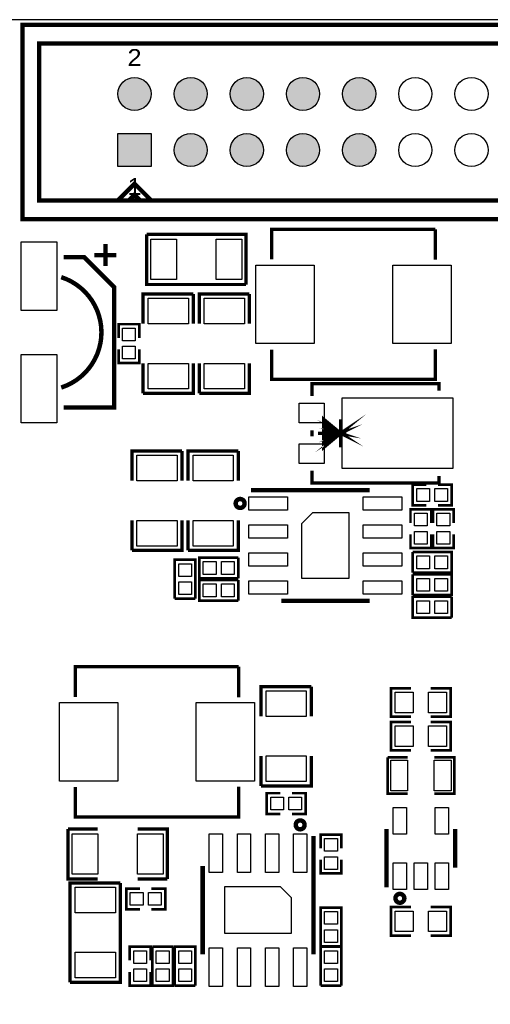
# Model space of a CAD drawing. Extents: x 0 to 145, y 0 to 99.
# Tile 9 of 17: x 44 to 65, y 53 to 98. Entities that reach past the tile are written whole.
import ezdxf
from ezdxf.enums import TextEntityAlignment as Align

# ---------------------------------------------------------------- set-up
doc = ezdxf.new("R2010")
doc.units = 0
doc.header["$MEASUREMENT"] = 0
doc.layers.get('0').update_dxf_attribs({"linetype": 'CONTINUOUS'})
for name, color, linetype in [('OUTLINE', 7, 'CONTINUOUS'), ('SILKSCREEN_TOP', 7, 'CONTINUOUS'), ('SOLDERMASK_BOTTOM', 231, 'CONTINUOUS'), ('SOLDERMASK_TOP', 94, 'CONTINUOUS')]:
    doc.layers.add(name, color=color, linetype=linetype)

msp = doc.modelspace()

# ---------------------------------------------------------------- hatches: boundary and pattern name
at = {"linetype": 'Continuous'}
h = msp.add_hatch(color=256, dxfattribs=at)
h.set_gradient(color1=(0, 255, 255), color2=(0, 255, 255), tint=1)
h.paths.add_polyline_path([(5.71246, 90.21572), (6.9215, 90.21572), (6.9215, 91.42476), (5.71246, 91.42476)])
h.paths.add_polyline_path([(3.71348, 90.82024, 1), (4.92252, 90.82024, 1)])
h.paths.add_polyline_path([(2.92354, 90.82024, 1), (1.7145, 90.82024, 1)])
h.paths.add_polyline_path([(5.71246, 86.34476), (5.71246, 85.13572), (6.9215, 85.13572), (6.9215, 86.34476)])
h.paths.add_polyline_path([(4.92252, 85.74024, 1), (3.71348, 85.74024, 1)])
h.paths.add_polyline_path([(2.92354, 85.74024, 1), (1.7145, 85.74024, 1)])
h.paths.add_polyline_path([(18.49374, 95.90024, 1), (19.70278, 95.90024, 1)])
h.paths.add_polyline_path([(20.49272, 95.90024, 1), (21.70176, 95.90024, 1)])
h.paths.add_polyline_path([(22.49424, 95.90024, 1), (23.70328, 95.90024, 1)])
h.paths.add_polyline_path([(24.49322, 95.29572), (25.70226, 95.29572), (25.70226, 96.50476), (24.49322, 96.50476)])
h.paths.add_polyline_path([(36.7665, 95.90024, 1), (37.97554, 95.90024, 1)])
h.paths.add_polyline_path([(38.76548, 95.90024, 1), (39.97452, 95.90024, 1)])
h.paths.add_polyline_path([(40.76446, 95.29572), (41.9735, 95.29572), (41.9735, 96.50476), (40.76446, 96.50476)])
h.paths.add_polyline_path([(48.01743, 94.615, 1), (49.51857, 94.615, 1)])
h.paths.add_polyline_path([(50.55743, 94.615, 1), (52.05857, 94.615, 1)])
h.paths.add_polyline_path([(53.09743, 94.615, 1), (54.59857, 94.615, 1)])
h.paths.add_polyline_path([(55.63743, 94.615, 1), (57.13857, 94.615, 1)])
h.paths.add_polyline_path([(58.17743, 94.615, 1), (59.67857, 94.615, 1)])
h.paths.add_polyline_path([(58.17743, 92.075, 1), (59.67857, 92.075, 1)])
h.paths.add_polyline_path([(55.63743, 92.075, 1), (57.13857, 92.075, 1)])
h.paths.add_polyline_path([(53.09743, 92.075, 1), (54.59857, 92.075, 1)])
h.paths.add_polyline_path([(50.55743, 92.075, 1), (52.05857, 92.075, 1)])
h.paths.add_polyline_path([(48.01616, 91.32316), (49.5173, 91.32316), (49.5173, 92.8243), (48.01616, 92.8243)])
h.paths.add_polyline_path([(92.66174, 83.52028), (92.66174, 82.31124), (93.87078, 82.31124), (93.87078, 83.52028)])
h.paths.add_polyline_path([(95.86976, 82.91576, 1), (94.66072, 82.91576, 1)])
h.paths.add_polyline_path([(97.87128, 82.91576, 1), (96.66224, 82.91576, 1)])
h.paths.add_polyline_path([(99.87026, 82.91576, 1), (98.66122, 82.91576, 1)])
h.paths.add_polyline_path([(1.53924, 38.9255), (1.53924, 37.71646), (2.74828, 37.71646), (2.74828, 38.9255)])
h.paths.add_polyline_path([(2.74828, 36.322, 1), (1.53924, 36.322, 1)])
h.paths.add_polyline_path([(7.82828, 36.322, 1), (6.61924, 36.322, 1)])
h.paths.add_polyline_path([(6.61924, 38.9255), (6.61924, 37.71646), (7.82828, 37.71646), (7.82828, 38.9255)])
h.paths.add_polyline_path([(9.5885, 31.45028), (9.5885, 30.24124), (10.79754, 30.24124), (10.79754, 31.45028)])
h.paths.add_polyline_path([(12.79652, 30.84576, 1), (11.58748, 30.84576, 1)])
h.paths.add_polyline_path([(14.7955, 30.84576, 1), (13.58646, 30.84576, 1)])
h.paths.add_polyline_path([(9.63422, 26.1366), (9.63422, 24.57704), (11.19378, 24.57704), (11.19378, 26.1366)])
h.paths.add_polyline_path([(8.65378, 25.35682, 1), (7.09422, 25.35682, 1)])
h.paths.add_polyline_path([(8.65378, 17.73682, 1), (7.09422, 17.73682, 1)])
h.paths.add_polyline_path([(9.63422, 18.5166), (9.63422, 16.95704), (11.19378, 16.95704), (11.19378, 18.5166)])
h.paths.add_polyline_path([(9.63422, 11.1506), (9.63422, 9.59104), (11.19378, 9.59104), (11.19378, 11.1506)])
h.paths.add_polyline_path([(8.65378, 10.37082, 1), (7.09422, 10.37082, 1)])
h.paths.add_polyline_path([(8.65378, 2.49682, 1), (7.09422, 2.49682, 1)])
h.paths.add_polyline_path([(6.11378, 2.49682, 1), (4.55422, 2.49682, 1)])
h.paths.add_polyline_path([(2.01422, 3.2766), (2.01422, 1.71704), (3.57378, 1.71704), (3.57378, 3.2766)])
h.paths.add_polyline_path([(15.53972, 2.66954), (15.53972, 1.4605), (16.74876, 1.4605), (16.74876, 2.66954)])
h.paths.add_polyline_path([(16.74876, 4.064, 1), (15.53972, 4.064, 1)])
h.paths.add_polyline_path([(16.74876, 6.06298, 1), (15.53972, 6.06298, 1)])
h.paths.add_polyline_path([(21.82876, 6.06298, 1), (20.61972, 6.06298, 1)])
h.paths.add_polyline_path([(21.82876, 4.064, 1), (20.61972, 4.064, 1)])
h.paths.add_polyline_path([(20.61972, 2.66954), (20.61972, 1.4605), (21.82876, 1.4605), (21.82876, 2.66954)])
h.paths.add_polyline_path([(25.69972, 2.66954), (25.69972, 1.4605), (26.90876, 1.4605), (26.90876, 2.66954)])
h.paths.add_polyline_path([(26.90876, 4.064, 1), (25.69972, 4.064, 1)])
h.paths.add_polyline_path([(26.90876, 6.06298, 1), (25.69972, 6.06298, 1)])
h.paths.add_polyline_path([(35.32378, 2.75336, 1), (33.76422, 2.75336, 1)])
h.paths.add_polyline_path([(37.86378, 2.75336, 1), (36.30422, 2.75336, 1)])
h.paths.add_polyline_path([(40.40378, 2.75336, 1), (38.84422, 2.75336, 1)])
h.paths.add_polyline_path([(41.38422, 3.53314), (41.38422, 1.97358), (42.94378, 1.97358), (42.94378, 3.53314)])
h.paths.add_polyline_path([(29.6926, 34.30778), (29.6926, 32.74822), (31.25216, 32.74822), (31.25216, 34.30778)])
h.paths.add_polyline_path([(31.25216, 30.988, 1), (29.6926, 30.988, 1)])
h.paths.add_polyline_path([(31.25216, 28.448, 1), (29.6926, 28.448, 1)])
h.paths.add_polyline_path([(31.25216, 25.908, 1), (29.6926, 25.908, 1)])
h.paths.add_polyline_path([(31.25216, 23.368, 1), (29.6926, 23.368, 1)])
h.paths.add_polyline_path([(31.25216, 20.828, 1), (29.6926, 20.828, 1)])
h.paths.add_polyline_path([(29.6926, 19.06778), (29.6926, 17.50822), (31.25216, 17.50822), (31.25216, 19.06778)])
h.paths.add_polyline_path([(31.25216, 15.748, 1), (29.6926, 15.748, 1)])
h.paths.add_polyline_path([(38.87216, 15.748, 1), (37.3126, 15.748, 1)])
h.paths.add_polyline_path([(43.95216, 15.748, 1), (42.3926, 15.748, 1)])
h.paths.add_polyline_path([(47.25416, 15.748, 1), (45.6946, 15.748, 1)])
h.paths.add_polyline_path([(45.6946, 19.06778), (45.6946, 17.50822), (47.25416, 17.50822), (47.25416, 19.06778)])
h.paths.add_polyline_path([(43.95216, 18.288, 1), (42.3926, 18.288, 1)])
h.paths.add_polyline_path([(43.95216, 20.828, 1), (42.3926, 20.828, 1)])
h.paths.add_polyline_path([(43.95216, 23.368, 1), (42.3926, 23.368, 1)])
h.paths.add_polyline_path([(43.95216, 25.908, 1), (42.3926, 25.908, 1)])
h.paths.add_polyline_path([(43.95216, 28.448, 1), (42.3926, 28.448, 1)])
h.paths.add_polyline_path([(43.95216, 30.988, 1), (42.3926, 30.988, 1)])
h.paths.add_polyline_path([(43.95216, 33.528, 1), (42.3926, 33.528, 1)])
h.paths.add_polyline_path([(45.6946, 34.30778), (45.6946, 32.74822), (47.25416, 32.74822), (47.25416, 34.30778)])
h.paths.add_polyline_path([(47.25416, 30.988, 1), (45.6946, 30.988, 1)])
h.paths.add_polyline_path([(47.25416, 28.448, 1), (45.6946, 28.448, 1)])
h.paths.add_polyline_path([(47.25416, 25.908, 1), (45.6946, 25.908, 1)])
h.paths.add_polyline_path([(47.25416, 23.368, 1), (45.6946, 23.368, 1)])
h.paths.add_polyline_path([(47.25416, 20.828, 1), (45.6946, 20.828, 1)])
h.paths.add_polyline_path([(54.87416, 15.748, 1), (53.3146, 15.748, 1)])
h.paths.add_polyline_path([(59.95416, 15.748, 1), (58.3946, 15.748, 1)])
h.paths.add_polyline_path([(59.95416, 18.288, 1), (58.3946, 18.288, 1)])
h.paths.add_polyline_path([(59.95416, 20.828, 1), (58.3946, 20.828, 1)])
h.paths.add_polyline_path([(59.95416, 23.368, 1), (58.3946, 23.368, 1)])
h.paths.add_polyline_path([(59.95416, 25.908, 1), (58.3946, 25.908, 1)])
h.paths.add_polyline_path([(59.95416, 28.448, 1), (58.3946, 28.448, 1)])
h.paths.add_polyline_path([(59.95416, 30.988, 1), (58.3946, 30.988, 1)])
h.paths.add_polyline_path([(59.95416, 33.528, 1), (58.3946, 33.528, 1)])
h.paths.add_polyline_path([(61.6966, 34.30778), (61.6966, 32.74822), (63.25616, 32.74822), (63.25616, 34.30778)])
h.paths.add_polyline_path([(63.25616, 30.988, 1), (61.6966, 30.988, 1)])
h.paths.add_polyline_path([(63.25616, 28.448, 1), (61.6966, 28.448, 1)])
h.paths.add_polyline_path([(63.25616, 25.908, 1), (61.6966, 25.908, 1)])
h.paths.add_polyline_path([(63.25616, 23.368, 1), (61.6966, 23.368, 1)])
h.paths.add_polyline_path([(63.25616, 20.828, 1), (61.6966, 20.828, 1)])
h.paths.add_polyline_path([(61.6966, 19.06778), (61.6966, 17.50822), (63.25616, 17.50822), (63.25616, 19.06778)])
h.paths.add_polyline_path([(63.25616, 15.748, 1), (61.6966, 15.748, 1)])
h.paths.add_polyline_path([(70.87616, 15.748, 1), (69.3166, 15.748, 1)])
h.paths.add_polyline_path([(75.95616, 15.748, 1), (74.3966, 15.748, 1)])
h.paths.add_polyline_path([(75.95616, 18.288, 1), (74.3966, 18.288, 1)])
h.paths.add_polyline_path([(75.95616, 20.828, 1), (74.3966, 20.828, 1)])
h.paths.add_polyline_path([(75.95616, 23.368, 1), (74.3966, 23.368, 1)])
h.paths.add_polyline_path([(75.95616, 25.908, 1), (74.3966, 25.908, 1)])
h.paths.add_polyline_path([(75.95616, 28.448, 1), (74.3966, 28.448, 1)])
h.paths.add_polyline_path([(75.95616, 30.988, 1), (74.3966, 30.988, 1)])
h.paths.add_polyline_path([(75.95616, 33.528, 1), (74.3966, 33.528, 1)])
h.paths.add_polyline_path([(77.6986, 34.30778), (77.6986, 32.74822), (79.25816, 32.74822), (79.25816, 34.30778)])
h.paths.add_polyline_path([(79.25816, 30.988, 1), (77.6986, 30.988, 1)])
h.paths.add_polyline_path([(79.25816, 28.448, 1), (77.6986, 28.448, 1)])
h.paths.add_polyline_path([(79.25816, 25.908, 1), (77.6986, 25.908, 1)])
h.paths.add_polyline_path([(79.25816, 23.368, 1), (77.6986, 23.368, 1)])
h.paths.add_polyline_path([(79.25816, 20.828, 1), (77.6986, 20.828, 1)])
h.paths.add_polyline_path([(77.6986, 19.06778), (77.6986, 17.50822), (79.25816, 17.50822), (79.25816, 19.06778)])
h.paths.add_polyline_path([(79.25816, 15.748, 1), (77.6986, 15.748, 1)])
h.paths.add_polyline_path([(86.87816, 15.748, 1), (85.3186, 15.748, 1)])
h.paths.add_polyline_path([(91.95816, 15.748, 1), (90.3986, 15.748, 1)])
h.paths.add_polyline_path([(91.95816, 18.288, 1), (90.3986, 18.288, 1)])
h.paths.add_polyline_path([(91.95816, 20.828, 1), (90.3986, 20.828, 1)])
h.paths.add_polyline_path([(91.95816, 23.368, 1), (90.3986, 23.368, 1)])
h.paths.add_polyline_path([(91.95816, 25.908, 1), (90.3986, 25.908, 1)])
h.paths.add_polyline_path([(91.95816, 28.448, 1), (90.3986, 28.448, 1)])
h.paths.add_polyline_path([(91.95816, 30.988, 1), (90.3986, 30.988, 1)])
h.paths.add_polyline_path([(91.95816, 33.528, 1), (90.3986, 33.528, 1)])
h.paths.add_polyline_path([(93.7006, 34.30778), (93.7006, 32.74822), (95.26016, 32.74822), (95.26016, 34.30778)])
h.paths.add_polyline_path([(95.26016, 30.988, 1), (93.7006, 30.988, 1)])
h.paths.add_polyline_path([(95.26016, 28.448, 1), (93.7006, 28.448, 1)])
h.paths.add_polyline_path([(95.26016, 25.908, 1), (93.7006, 25.908, 1)])
h.paths.add_polyline_path([(95.26016, 23.368, 1), (93.7006, 23.368, 1)])
h.paths.add_polyline_path([(95.26016, 20.828, 1), (93.7006, 20.828, 1)])
h.paths.add_polyline_path([(93.7006, 19.06778), (93.7006, 17.50822), (95.26016, 17.50822), (95.26016, 19.06778)])
h.paths.add_polyline_path([(95.26016, 15.748, 1), (93.7006, 15.748, 1)])
h.paths.add_polyline_path([(107.96016, 33.528, 1), (106.4006, 33.528, 1)])
h.paths.add_polyline_path([(107.96016, 30.988, 1), (106.4006, 30.988, 1)])
h.paths.add_polyline_path([(107.96016, 28.448, 1), (106.4006, 28.448, 1)])
h.paths.add_polyline_path([(107.96016, 25.908, 1), (106.4006, 25.908, 1)])
h.paths.add_polyline_path([(107.96016, 23.368, 1), (106.4006, 23.368, 1)])
h.paths.add_polyline_path([(107.96016, 20.828, 1), (106.4006, 20.828, 1)])
h.paths.add_polyline_path([(107.96016, 18.288, 1), (106.4006, 18.288, 1)])
h.paths.add_polyline_path([(107.96016, 15.748, 1), (106.4006, 15.748, 1)])
h.paths.add_polyline_path([(102.88016, 15.748, 1), (101.3206, 15.748, 1)])
h.paths.add_polyline_path([(51.32578, 2.75336, 1), (49.76622, 2.75336, 1)])
h.paths.add_polyline_path([(53.86578, 2.75336, 1), (52.30622, 2.75336, 1)])
h.paths.add_polyline_path([(56.40578, 2.75336, 1), (54.84622, 2.75336, 1)])
h.paths.add_polyline_path([(57.38622, 3.53314), (57.38622, 1.97358), (58.94578, 1.97358), (58.94578, 3.53314)])
h.paths.add_polyline_path([(67.32778, 2.75336, 1), (65.76822, 2.75336, 1)])
h.paths.add_polyline_path([(69.86778, 2.75336, 1), (68.30822, 2.75336, 1)])
h.paths.add_polyline_path([(72.40778, 2.75336, 1), (70.84822, 2.75336, 1)])
h.paths.add_polyline_path([(73.38822, 3.53314), (73.38822, 1.97358), (74.94778, 1.97358), (74.94778, 3.53314)])
h.paths.add_polyline_path([(83.32978, 2.75336, 1), (81.77022, 2.75336, 1)])
h.paths.add_polyline_path([(85.86978, 2.75336, 1), (84.31022, 2.75336, 1)])
h.paths.add_polyline_path([(88.40978, 2.75336, 1), (86.85022, 2.75336, 1)])
h.paths.add_polyline_path([(89.39022, 3.53314), (89.39022, 1.97358), (90.94978, 1.97358), (90.94978, 3.53314)])
h.paths.add_polyline_path([(99.33178, 2.75336, 1), (97.77222, 2.75336, 1)])
h.paths.add_polyline_path([(101.87178, 2.75336, 1), (100.31222, 2.75336, 1)])
h.paths.add_polyline_path([(104.41178, 2.75336, 1), (102.85222, 2.75336, 1)])
h.paths.add_polyline_path([(105.39222, 3.53314), (105.39222, 1.97358), (106.95178, 1.97358), (106.95178, 3.53314)])
h.paths.add_polyline_path([(112.75314, 2.54, 1), (111.19358, 2.54, 1)])
h.paths.add_polyline_path([(112.75314, 5.08, 1), (111.19358, 5.08, 1)])
h.paths.add_polyline_path([(112.75314, 7.62, 1), (111.19358, 7.62, 1)])
h.paths.add_polyline_path([(111.19358, 10.93978), (111.19358, 9.38022), (112.75314, 9.38022), (112.75314, 10.93978)])
h.paths.add_polyline_path([(116.85524, 10.95502), (116.85524, 9.74598), (118.06428, 9.74598), (118.06428, 10.95502)])
h.paths.add_polyline_path([(118.06428, 8.34898, 1), (116.85524, 8.34898, 1)])
h.paths.add_polyline_path([(118.06428, 6.35, 1), (116.85524, 6.35, 1)])
h.paths.add_polyline_path([(118.06428, 4.35102, 1), (116.85524, 4.35102, 1)])
h.paths.add_polyline_path([(118.06428, 2.3495, 1), (116.85524, 2.3495, 1)])
h.paths.add_polyline_path([(134.6454, 6.62178), (134.6454, 5.06222), (136.20496, 5.06222), (136.20496, 6.62178)])
h.paths.add_polyline_path([(136.20496, 8.382, 1), (134.6454, 8.382, 1)])
h.paths.add_polyline_path([(136.20496, 10.922, 1), (134.6454, 10.922, 1)])
h.paths.add_polyline_path([(134.6454, 41.41978), (134.6454, 39.86022), (136.20496, 39.86022), (136.20496, 41.41978)])
h.paths.add_polyline_path([(136.20496, 43.18, 1), (134.6454, 43.18, 1)])
h.paths.add_polyline_path([(136.20496, 45.72, 1), (134.6454, 45.72, 1)])
h.paths.add_polyline_path([(133.2865, 55.38724, 1), (132.07746, 55.38724, 1)])
h.paths.add_polyline_path([(133.2865, 57.38876, 1), (132.07746, 57.38876, 1)])
h.paths.add_polyline_path([(32.13354, 38.24224, 1), (30.9245, 38.24224, 1)])
h.paths.add_polyline_path([(34.13252, 38.24224, 1), (32.92348, 38.24224, 1)])
h.paths.add_polyline_path([(34.92246, 38.84676), (34.92246, 37.63772), (36.1315, 37.63772), (36.1315, 38.84676)])
h.paths.add_polyline_path([(48.13554, 38.24224, 1), (46.9265, 38.24224, 1)])
h.paths.add_polyline_path([(50.13452, 38.24224, 1), (48.92548, 38.24224, 1)])
h.paths.add_polyline_path([(50.92446, 38.84676), (50.92446, 37.63772), (52.1335, 37.63772), (52.1335, 38.84676)])
h.paths.add_polyline_path([(35.24504, 47.8155), (35.24504, 46.1645), (36.89604, 46.1645), (36.89604, 47.8155)])
h.paths.add_polyline_path([(34.35604, 46.99, 1), (32.70504, 46.99, 1)])
h.paths.add_polyline_path([(31.81604, 46.99, 1), (30.16504, 46.99, 1)])
h.paths.add_polyline_path([(96.20186, 95.4405), (97.85922, 95.4405), (97.85922, 96.5835), (96.20186, 96.5835)], flags=9)
h.paths.add_polyline_path([(96.13096, 89.8525), (97.93012, 89.8525), (97.93012, 90.9955), (96.13096, 90.9955)], flags=9)
h.paths.add_polyline_path([(48.29387, 95.6945), (49.24213, 95.6945), (49.24213, 96.8375), (48.29387, 96.8375)], flags=9)
h.paths.add_polyline_path([(48.43568, 89.8525), (49.10032, 89.8525), (49.10032, 90.9955), (48.43568, 90.9955)], flags=9)

# ---------------------------------------------------------------- linework, layer by layer
at = {"layer": 'OUTLINE'}
msp.add_lwpolyline([(0.01778, 97.97796), (0.01778, -0.02286), (138.01852, -0.02286), (138.01852, 97.97796)], close=True, dxfattribs=at)
at = {"layer": 'SILKSCREEN_TOP'}
for points, const_width in [([(43.69816, 88.94572), (43.69816, 97.74428), (102.09784, 97.74428), (102.09784, 88.94572), (43.69816, 88.94572)], 0.20066), ([(70.612, 89.789), (44.45, 89.789), (44.45, 96.901), (101.346, 96.901)], 0.20066), ([(48.006, 89.789), (48.768, 90.551), (49.53, 89.789)], 0.20066), ([(49.022, 89.789), (48.768, 90.043), (48.514, 89.789)], 0.20066), ([(53.81244, 85.98662), (49.31156, 85.98662), (49.31156, 88.25738)], 0.14986), ([(49.31156, 88.25738), (53.81244, 88.25738), (53.81244, 85.98662)], 0.14986), ([(62.37478, 88.49106), (54.97322, 88.49106), (54.97322, 87.12708)], 0.1524), ([(62.37478, 87.10676), (62.37478, 88.49106)], 0.1524), ([(47.44974, 86.81974), (47.44974, 87.8205)], 0.20066), ([(46.94936, 87.32012), (47.95012, 87.32012)], 0.20066), ([(45.55998, 80.41894), (47.85106, 80.41894), (47.85106, 85.85962), (46.48962, 87.22106), (45.55998, 87.22106)], 0.20066), ([(49.15662, 84.21116), (49.15662, 85.56244), (51.42738, 85.56244)], 0.14986), ([(51.42738, 84.21116), (51.42738, 85.56244)], 0.14986), ([(51.69662, 84.21116), (51.69662, 85.56244), (53.96738, 85.56244)], 0.14986), ([(53.96738, 84.21116), (53.96738, 85.56244)], 0.14986), ([(48.0441, 83.57108), (48.0441, 84.19084), (48.9839, 84.19084), (48.9839, 83.57108)], 0.11938), ([(48.0441, 83.05292), (48.0441, 82.43316), (48.9839, 82.43316), (48.9839, 83.05292)], 0.11938), ([(54.97322, 83.04022), (54.97322, 81.68894), (62.37478, 81.68894), (62.37478, 83.058)], 0.1524), ([(51.42738, 82.41284), (51.42738, 81.06156), (49.15662, 81.06156)], 0.14986), ([(49.15662, 82.41284), (49.15662, 81.06156)], 0.14986), ([(53.96738, 82.41284), (53.96738, 81.06156), (51.69662, 81.06156)], 0.14986), ([(51.69662, 82.41284), (51.69662, 81.06156)], 0.14986), ([(62.5348, 81.18094), (62.5348, 81.4959), (56.7944, 81.4959), (56.7944, 80.94472)], 0.1524), ([(57.3278, 78.74), (58.0898, 79.248), (57.3278, 78.613), (57.3278, 79.883), (58.0898, 79.248), (57.3278, 79.121)], 0.1524), ([(57.3278, 79.756), (58.0898, 79.248), (57.3278, 79.629)], 0.1524), ([(58.0898, 78.613), (58.0898, 79.883)], 0.1524), ([(56.7944, 79.39024), (56.7944, 79.10576)], 0.1524), ([(57.3278, 78.867), (58.0898, 79.248), (57.3278, 78.994)], 0.1524), ([(57.3278, 79.502), (58.0898, 79.248), (57.3278, 79.375)], 0.1524), ([(57.0738, 79.248), (58.3438, 79.248)], 0.1524), ([(48.64862, 77.09916), (48.64862, 78.45044), (50.91938, 78.45044)], 0.14986), ([(50.91938, 77.09916), (50.91938, 78.45044)], 0.14986), ([(51.18862, 77.09916), (51.18862, 78.45044), (53.45938, 78.45044)], 0.14986), ([(53.45938, 77.09916), (53.45938, 78.45044)], 0.14986), ([(56.7944, 77.55128), (56.7944, 77.0001), (62.5348, 77.0001), (62.5348, 77.31506)], 0.1524), ([(54.04358, 76.67244), (59.40298, 76.67244)], 0.20066), ([(61.97092, 76.9239), (61.35116, 76.9239), (61.35116, 75.9841), (61.97092, 75.9841)], 0.11938), ([(62.48908, 76.9239), (63.10884, 76.9239), (63.10884, 75.9841), (62.48908, 75.9841)], 0.11938), ([(62.1919, 75.18908), (62.1919, 75.80884), (61.2521, 75.80884), (61.2521, 75.18908)], 0.11938), ([(63.2079, 75.18908), (63.2079, 75.80884), (62.2681, 75.80884), (62.2681, 75.18908)], 0.11938), ([(50.91938, 75.30084), (50.91938, 73.94956), (48.64862, 73.94956)], 0.14986), ([(48.64862, 75.30084), (48.64862, 73.94956)], 0.14986), ([(53.45938, 75.30084), (53.45938, 73.94956), (51.18862, 73.94956)], 0.14986), ([(51.18862, 75.30084), (51.18862, 73.94956)], 0.14986), ([(62.1919, 74.67092), (62.1919, 74.05116), (61.2521, 74.05116), (61.2521, 74.67092)], 0.11938), ([(63.2079, 74.67092), (63.2079, 74.05116), (62.2681, 74.05116), (62.2681, 74.67092)], 0.11938), ([(50.5841, 71.76516), (50.5841, 73.52284), (51.5239, 73.52284), (51.5239, 71.76516)], 0.11938), ([(53.45684, 72.6821), (51.69916, 72.6821), (51.69916, 73.6219), (53.45684, 73.6219)], 0.11938), ([(53.45684, 72.6821), (53.45684, 73.6219)], 0.11938), ([(61.35116, 73.8759), (61.35116, 72.9361)], 0.11938), ([(61.35116, 73.8759), (63.10884, 73.8759), (63.10884, 72.9361), (61.35116, 72.9361)], 0.11938), ([(61.35116, 72.8599), (61.35116, 71.9201)], 0.11938), ([(61.35116, 72.8599), (63.10884, 72.8599), (63.10884, 71.9201), (61.35116, 71.9201)], 0.11938), ([(53.45684, 71.6661), (51.69916, 71.6661), (51.69916, 72.6059), (53.45684, 72.6059)], 0.11938), ([(53.45684, 71.6661), (53.45684, 72.6059)], 0.11938), ([(50.5841, 71.76516), (51.5239, 71.76516)], 0.11938), ([(63.10884, 70.9041), (61.35116, 70.9041), (61.35116, 71.8439), (63.10884, 71.8439)], 0.11938), ([(63.10884, 70.9041), (63.10884, 71.8439)], 0.11938), ([(55.40502, 71.66356), (59.40298, 71.66356)], 0.20066), ([(53.48478, 68.67906), (46.08322, 68.67906), (46.08322, 67.31508)], 0.1524), ([(53.48478, 67.29476), (53.48478, 68.67906)], 0.1524), ([(54.49062, 66.43116), (54.49062, 67.78244), (56.76138, 67.78244)], 0.14986), ([(56.76138, 66.43116), (56.76138, 67.78244)], 0.14986), ([(61.27496, 67.70116), (60.3758, 67.70116), (60.3758, 66.41084), (61.27496, 66.41084)], 0.11938), ([(62.16904, 67.70116), (63.0682, 67.70116), (63.0682, 66.41084), (62.16904, 66.41084)], 0.11938), ([(61.27496, 64.88684), (60.3758, 64.88684), (60.3758, 66.17716), (61.27496, 66.17716)], 0.11938), ([(62.16904, 64.88684), (63.0682, 64.88684), (63.0682, 66.17716), (62.16904, 66.17716)], 0.11938), ([(56.76138, 64.63284), (56.76138, 63.28156), (54.49062, 63.28156)], 0.14986), ([(54.49062, 64.63284), (54.49062, 63.28156)], 0.14986), ([(61.11748, 64.5795), (60.21578, 64.5795)], 0.11938), ([(60.21578, 64.5795), (60.21578, 62.9285), (61.11748, 62.9285)], 0.11938), ([(62.32652, 62.9285), (63.22822, 62.9285), (63.22822, 64.5795), (62.32652, 64.5795)], 0.11938), ([(46.08322, 63.22822), (46.08322, 61.87694), (53.48478, 61.87694), (53.48478, 63.246)], 0.1524), ([(55.36692, 62.0141), (54.74716, 62.0141), (54.74716, 62.9539), (55.36692, 62.9539)], 0.11938), ([(55.88508, 62.0141), (56.50484, 62.0141), (56.50484, 62.9539), (55.88508, 62.9539)], 0.11938), ([(47.10684, 59.06262), (45.75556, 59.06262), (45.75556, 61.33338)], 0.14986), ([(47.10684, 61.33338), (45.75556, 61.33338)], 0.14986), ([(48.90516, 61.33338), (50.25644, 61.33338), (50.25644, 59.06262)], 0.14986), ([(56.86044, 61.01842), (56.86044, 55.65902)], 0.20066), ([(57.1881, 60.45708), (57.1881, 61.07684), (58.1279, 61.07684), (58.1279, 60.45708)], 0.11938), ([(60.16752, 58.69178), (60.16752, 61.33084)], 0.20066), ([(63.27648, 59.57316), (63.27648, 61.33084)], 0.20066), ([(51.85156, 59.65698), (51.85156, 55.65902)], 0.20066), ([(57.1881, 59.93892), (57.1881, 59.31916), (58.1279, 59.31916), (58.1279, 59.93892)], 0.11938), ([(48.12538, 58.89244), (48.12538, 54.39156), (45.85462, 54.39156)], 0.14986), ([(45.85462, 54.39156), (45.85462, 58.89244), (48.12538, 58.89244)], 0.14986), ([(48.90516, 59.06262), (50.25644, 59.06262)], 0.14986), ([(49.01692, 57.6961), (48.39716, 57.6961), (48.39716, 58.6359), (49.01692, 58.6359)], 0.11938), ([(49.53508, 57.6961), (50.15484, 57.6961), (50.15484, 58.6359), (49.53508, 58.6359)], 0.11938), ([(57.1881, 56.01716), (57.1881, 57.77484), (58.1279, 57.77484), (58.1279, 56.01716)], 0.11938), ([(61.27496, 56.50484), (60.3758, 56.50484), (60.3758, 57.79516), (61.27496, 57.79516)], 0.11938), ([(62.16904, 56.50484), (63.0682, 56.50484), (63.0682, 57.79516), (62.16904, 57.79516)], 0.11938), ([(48.5521, 55.37708), (48.5521, 55.99684), (49.4919, 55.99684), (49.4919, 55.37708)], 0.11938), ([(50.5079, 55.99684), (49.5681, 55.99684)], 0.11938), ([(50.5079, 55.99684), (50.5079, 54.23916), (49.5681, 54.23916), (49.5681, 55.99684)], 0.11938), ([(50.5841, 54.23916), (50.5841, 55.99684), (51.5239, 55.99684), (51.5239, 54.23916)], 0.11938), ([(57.1881, 56.01716), (58.1279, 56.01716)], 0.11938), ([(57.1881, 54.23916), (57.1881, 55.99684), (58.1279, 55.99684), (58.1279, 54.23916)], 0.11938), ([(48.5521, 54.85892), (48.5521, 54.23916), (49.4919, 54.23916), (49.4919, 54.85892)], 0.11938), ([(50.5841, 54.23916), (51.5239, 54.23916)], 0.11938), ([(57.1881, 54.23916), (58.1279, 54.23916)], 0.11938)]:
    msp.add_lwpolyline(points, dxfattribs=dict(at, const_width=const_width))
at = {"layer": 'SILKSCREEN_TOP', "const_width": 0.20066}
for points in [[(45.45076, 81.32064, 0.728195), (45.45076, 86.31936)], [(53.7464, 76.073, 1), (53.34254, 76.073, 1), (53.7464, 76.073)], [(56.46166, 61.5188, 1.002345), (56.06034, 61.51626, 0.997661), (56.46166, 61.5188)], [(60.9727, 58.1914, 1.002995), (60.57138, 58.1914, 0.997014), (60.9727, 58.1914)]]:
    msp.add_lwpolyline(points, format="xyb", dxfattribs=at)
at = {"layer": 'SOLDERMASK_BOTTOM'}
msp.add_lwpolyline([(48.01616, 91.32316), (48.01616, 92.8243), (49.5173, 92.8243), (49.5173, 91.32316)], close=True, dxfattribs=at)
for centre in [(48.768, 94.615), (51.308, 94.615), (53.848, 94.615), (56.388, 94.615), (58.928, 94.615), (61.468, 94.615), (64.008, 94.615), (51.308, 92.075), (53.848, 92.075), (56.388, 92.075), (58.928, 92.075), (61.468, 92.075), (64.008, 92.075)]:
    msp.add_circle(centre, 0.75057, dxfattribs=at)
at = {"layer": 'SOLDERMASK_TOP'}
for points in [[(48.01616, 91.32316), (48.01616, 92.8243), (49.5173, 92.8243), (49.5173, 91.32316)], [(43.63974, 87.91448), (45.26026, 87.91448), (45.26026, 84.81568), (43.63974, 84.81568)], [(50.66665, 88.03259), (50.66665, 86.21141), (49.50587, 86.21141), (49.50587, 88.03259)], [(53.61813, 88.03259), (53.61813, 86.21141), (52.45735, 86.21141), (52.45735, 88.03259)], [(56.90108, 86.868), (56.90108, 83.312), (54.25948, 83.312), (54.25948, 86.868)], [(63.08852, 86.868), (63.08852, 83.312), (60.44692, 83.312), (60.44692, 86.868)], [(49.38141, 85.36813), (51.20259, 85.36813), (51.20259, 84.20735), (49.38141, 84.20735)], [(51.92141, 85.36813), (53.74259, 85.36813), (53.74259, 84.20735), (51.92141, 84.20735)], [(48.80356, 83.43646), (48.22444, 83.43646), (48.22444, 84.0105), (48.80356, 84.0105)], [(48.22444, 83.18754), (48.80356, 83.18754), (48.80356, 82.6135), (48.22444, 82.6135)], [(43.63974, 82.82432), (45.26026, 82.82432), (45.26026, 79.72552), (43.63974, 79.72552)], [(49.38141, 82.41665), (51.20259, 82.41665), (51.20259, 81.25587), (49.38141, 81.25587)], [(51.92141, 82.41665), (53.74259, 82.41665), (53.74259, 81.25587), (51.92141, 81.25587)], [(58.166, 77.6478), (58.166, 80.8482), (63.1698, 80.8482), (63.1698, 77.6478)], [(56.2102, 79.72298), (56.2102, 80.61198), (57.3532, 80.61198), (57.3532, 79.72298)], [(56.2102, 77.88402), (56.2102, 78.77302), (57.3532, 78.77302), (57.3532, 77.88402)], [(50.69459, 77.09535), (48.87341, 77.09535), (48.87341, 78.25613), (50.69459, 78.25613)], [(53.23459, 77.09535), (51.41341, 77.09535), (51.41341, 78.25613), (53.23459, 78.25613)], [(62.10554, 76.74356), (62.10554, 76.16444), (61.5315, 76.16444), (61.5315, 76.74356)], [(62.35446, 76.16444), (62.35446, 76.74356), (62.9285, 76.74356), (62.9285, 76.16444)], [(53.94198, 75.77328), (53.94198, 76.37272), (55.69204, 76.37272), (55.69204, 75.77328)], [(59.11342, 75.77328), (59.11342, 76.37272), (60.86348, 76.37272), (60.86348, 75.77328)], [(56.33974, 72.66686), (56.33974, 75.16876), (56.84012, 75.66914), (58.46826, 75.66914), (58.46826, 72.66686)], [(62.01156, 75.05446), (61.43244, 75.05446), (61.43244, 75.6285), (62.01156, 75.6285)], [(63.02756, 75.05446), (62.44844, 75.05446), (62.44844, 75.6285), (63.02756, 75.6285)], [(50.69459, 74.14387), (48.87341, 74.14387), (48.87341, 75.30465), (50.69459, 75.30465)], [(53.23459, 74.14387), (51.41341, 74.14387), (51.41341, 75.30465), (53.23459, 75.30465)], [(53.94198, 74.50328), (53.94198, 75.10272), (55.69204, 75.10272), (55.69204, 74.50328)], [(59.11342, 74.50328), (59.11342, 75.10272), (60.86348, 75.10272), (60.86348, 74.50328)], [(61.43244, 74.80554), (62.01156, 74.80554), (62.01156, 74.2315), (61.43244, 74.2315)], [(62.44844, 74.80554), (63.02756, 74.80554), (63.02756, 74.2315), (62.44844, 74.2315)], [(53.94198, 73.23328), (53.94198, 73.83272), (55.69204, 73.83272), (55.69204, 73.23328)], [(59.11342, 73.23328), (59.11342, 73.83272), (60.86348, 73.83272), (60.86348, 73.23328)], [(62.10554, 73.69556), (62.10554, 73.11644), (61.5315, 73.11644), (61.5315, 73.69556)], [(62.35446, 73.11644), (62.35446, 73.69556), (62.9285, 73.69556), (62.9285, 73.11644)], [(51.34356, 72.76846), (50.76444, 72.76846), (50.76444, 73.3425), (51.34356, 73.3425)], [(52.45354, 73.44156), (52.45354, 72.86244), (51.8795, 72.86244), (51.8795, 73.44156)], [(52.70246, 72.86244), (52.70246, 73.44156), (53.2765, 73.44156), (53.2765, 72.86244)], [(62.10554, 72.67956), (62.10554, 72.10044), (61.5315, 72.10044), (61.5315, 72.67956)], [(62.35446, 72.10044), (62.35446, 72.67956), (62.9285, 72.67956), (62.9285, 72.10044)], [(50.76444, 72.51954), (51.34356, 72.51954), (51.34356, 71.9455), (50.76444, 71.9455)], [(52.45354, 72.42556), (52.45354, 71.84644), (51.8795, 71.84644), (51.8795, 72.42556)], [(52.70246, 71.84644), (52.70246, 72.42556), (53.2765, 72.42556), (53.2765, 71.84644)], [(53.94198, 71.96328), (53.94198, 72.56272), (55.69204, 72.56272), (55.69204, 71.96328)], [(59.11342, 71.96328), (59.11342, 72.56272), (60.86348, 72.56272), (60.86348, 71.96328)], [(62.10554, 71.66356), (62.10554, 71.08444), (61.5315, 71.08444), (61.5315, 71.66356)], [(62.35446, 71.08444), (62.35446, 71.66356), (62.9285, 71.66356), (62.9285, 71.08444)], [(56.53659, 66.42735), (54.71541, 66.42735), (54.71541, 67.58813), (56.53659, 67.58813)], [(61.37783, 67.52082), (61.37783, 66.59118), (60.55741, 66.59118), (60.55741, 67.52082)], [(62.0649, 66.59118), (62.0649, 67.52082), (62.88532, 67.52082), (62.88532, 66.59118)], [(48.01108, 67.056), (48.01108, 63.5), (45.36948, 63.5), (45.36948, 67.056)], [(54.19852, 67.056), (54.19852, 63.5), (51.55692, 63.5), (51.55692, 67.056)], [(61.37783, 65.99682), (61.37783, 65.06718), (60.55741, 65.06718), (60.55741, 65.99682)], [(62.0649, 65.06718), (62.0649, 65.99682), (62.88532, 65.99682), (62.88532, 65.06718)], [(56.53659, 63.47587), (54.71541, 63.47587), (54.71541, 64.63665), (56.53659, 64.63665)], [(61.11621, 64.44361), (61.11621, 63.06439), (60.35675, 63.06439), (60.35675, 64.44361)], [(62.32652, 63.06312), (62.32652, 64.44234), (63.08598, 64.44234), (63.08598, 63.06312)], [(55.50154, 62.77356), (55.50154, 62.19444), (54.9275, 62.19444), (54.9275, 62.77356)], [(55.75046, 62.19444), (55.75046, 62.77356), (56.3245, 62.77356), (56.3245, 62.19444)], [(61.07684, 61.10224), (60.46724, 61.10224), (60.46724, 62.31128), (61.07684, 62.31128)], [(62.97676, 61.10224), (62.36716, 61.10224), (62.36716, 62.31128), (62.97676, 62.31128)], [(45.9486, 59.28614), (45.9486, 61.10732), (47.10938, 61.10732), (47.10938, 59.28614)], [(48.90008, 59.28614), (48.90008, 61.10732), (50.06086, 61.10732), (50.06086, 59.28614)], [(52.15128, 61.11875), (52.75072, 61.11875), (52.75072, 59.36869), (52.15128, 59.36869)], [(53.42128, 61.11875), (54.02072, 61.11875), (54.02072, 59.36869), (53.42128, 59.36869)], [(54.69128, 61.11875), (55.29072, 61.11875), (55.29072, 59.36869), (54.69128, 59.36869)], [(55.96128, 61.11875), (56.56072, 61.11875), (56.56072, 59.36869), (55.96128, 59.36869)], [(57.94756, 60.32246), (57.36844, 60.32246), (57.36844, 60.8965), (57.94756, 60.8965)], [(57.36844, 60.07354), (57.94756, 60.07354), (57.94756, 59.4995), (57.36844, 59.4995)], [(61.07684, 58.59272), (60.46724, 58.59272), (60.46724, 59.80176), (61.07684, 59.80176)], [(62.0268, 58.59272), (61.4172, 58.59272), (61.4172, 59.80176), (62.0268, 59.80176)], [(62.97676, 58.59272), (62.36716, 58.59272), (62.36716, 59.80176), (62.97676, 59.80176)], [(46.07941, 58.69813), (47.90059, 58.69813), (47.90059, 57.53735), (46.07941, 57.53735)], [(49.15154, 58.45556), (49.15154, 57.87644), (48.5775, 57.87644), (48.5775, 58.45556)], [(49.40046, 57.87644), (49.40046, 58.45556), (49.9745, 58.45556), (49.9745, 57.87644)], [(52.85486, 58.72226), (55.35676, 58.72226), (55.85714, 58.22188), (55.85714, 56.59374), (52.85486, 56.59374)], [(57.94756, 57.02046), (57.36844, 57.02046), (57.36844, 57.5945), (57.94756, 57.5945)], [(61.37783, 57.61482), (61.37783, 56.68518), (60.55741, 56.68518), (60.55741, 57.61482)], [(62.0649, 56.68518), (62.0649, 57.61482), (62.88532, 57.61482), (62.88532, 56.68518)], [(57.36844, 56.77154), (57.94756, 56.77154), (57.94756, 56.1975), (57.36844, 56.1975)], [(46.07941, 55.74665), (47.90059, 55.74665), (47.90059, 54.58587), (46.07941, 54.58587)], [(49.31156, 55.24246), (48.73244, 55.24246), (48.73244, 55.8165), (49.31156, 55.8165)], [(50.32756, 55.24246), (49.74844, 55.24246), (49.74844, 55.8165), (50.32756, 55.8165)], [(51.34356, 55.24246), (50.76444, 55.24246), (50.76444, 55.8165), (51.34356, 55.8165)], [(52.15128, 55.94731), (52.75072, 55.94731), (52.75072, 54.19725), (52.15128, 54.19725)], [(53.42128, 55.94731), (54.02072, 55.94731), (54.02072, 54.19725), (53.42128, 54.19725)], [(54.69128, 55.94731), (55.29072, 55.94731), (55.29072, 54.19725), (54.69128, 54.19725)], [(55.96128, 55.94731), (56.56072, 55.94731), (56.56072, 54.19725), (55.96128, 54.19725)], [(57.94756, 55.24246), (57.36844, 55.24246), (57.36844, 55.8165), (57.94756, 55.8165)], [(48.73244, 54.99354), (49.31156, 54.99354), (49.31156, 54.4195), (48.73244, 54.4195)], [(49.74844, 54.99354), (50.32756, 54.99354), (50.32756, 54.4195), (49.74844, 54.4195)], [(50.76444, 54.99354), (51.34356, 54.99354), (51.34356, 54.4195), (50.76444, 54.4195)], [(57.36844, 54.99354), (57.94756, 54.99354), (57.94756, 54.4195), (57.36844, 54.4195)]]:
    msp.add_lwpolyline(points, close=True, dxfattribs=at)
for centre in [(48.768, 94.615), (51.308, 94.615), (53.848, 94.615), (56.388, 94.615), (58.928, 94.615), (61.468, 94.615), (64.008, 94.615), (51.308, 92.075), (53.848, 92.075), (56.388, 92.075), (58.928, 92.075), (61.468, 92.075), (64.008, 92.075)]:
    msp.add_circle(centre, 0.75057, dxfattribs=at)

# ---------------------------------------------------------------- texts
at = {"layer": 'SILKSCREEN_TOP', "width": 1.116667}
for s, p in [('2', (48.768, 95.885)), ('1', (48.768, 90.043))]:
    msp.add_text(s, height=0.762, dxfattribs=at).set_placement(p, align=Align.CENTER)

doc.saveas('drawing.dxf')
